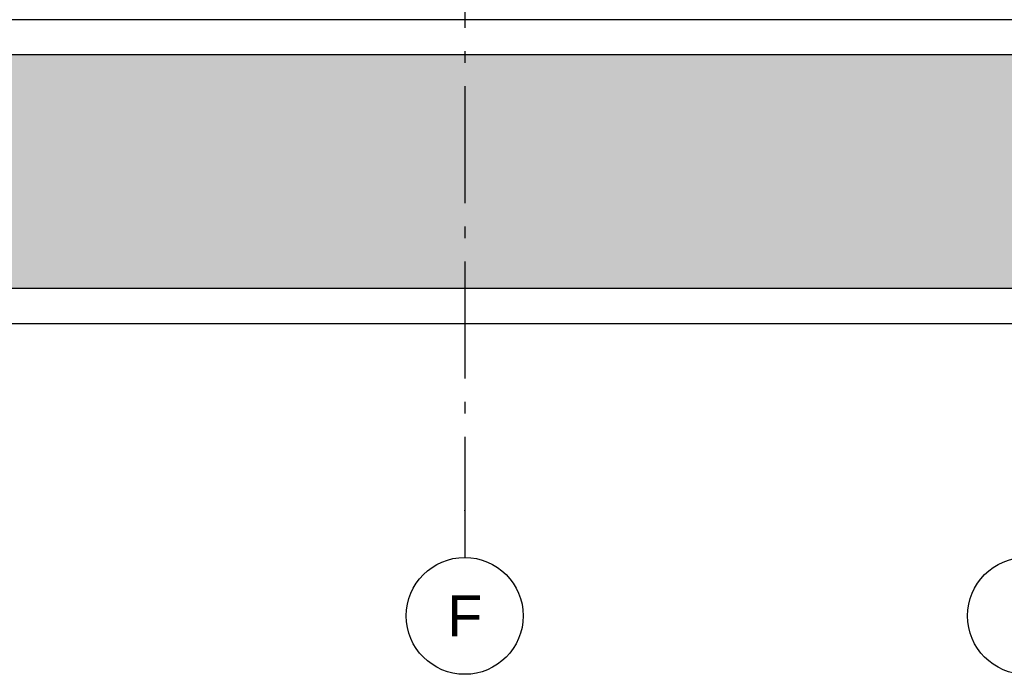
# Model space of a CAD drawing. Header units: millimetres. Extents: x -48769 to 5557, y 850 to 13065.
# Tile 16 of 56: x -30120 to -25909, y 850 to 3650. Entities that reach past the tile are written whole.
import ezdxf
from ezdxf.enums import TextEntityAlignment as Align

# ---------------------------------------------------------------- set-up
doc = ezdxf.new("R2010")
doc.units = ezdxf.units.MM
doc.header["$LTSCALE"] = 0.5
doc.header["$MEASUREMENT"] = 0
doc.linetypes.add('Akselinje', pattern=[1500, 1000, -200, 100, -200])
doc.linetypes.add('PLINE', pattern=[0])
for name, color, linetype in [('216- Direkte fundamentering', 7, 'Continuous'), ('232- Ikke-bærende yttervegger', 7, 'Continuous'), ('71-- Bearbeidet terreng', 7, 'Continuous'), ('71-- Bearbeidet terreng (Skravur)', 7, 'Continuous'), ('82-- Modullinjer', 7, 'Continuous')]:
    doc.layers.add(name, color=color, linetype=linetype)
doc.styles.add('GENERATED_STYLE_1', font='arial.ttf')

# ---------------------------------------------------------------- blocks, each defined once
blk = doc.blocks.new('Standard grid marker[9]', base_point=(-28216.9, 12565.5))
at = {"layer": '82-- Modullinjer', "linetype": 'Akselinje'}
for p, q in [((-28216.9, 12365.5), (-28216.9, 1550)), ((-28216.9, 1550), (-28216.9, 1350))]:
    blk.add_line(p, q, dxfattribs=at)
at = {"layer": '82-- Modullinjer', "linetype": 'PLINE'}
blk.add_circle((-28216.9, 1100), 250, dxfattribs=at)
at = {"layer": '82-- Modullinjer', "linetype": 'Akselinje'}
blk.add_point((-28216.9, 1550), dxfattribs=at)
blk.add_point((-28216.9, 1550), dxfattribs=at)
at = {"layer": '82-- Modullinjer', "style": 'GENERATED_STYLE_1'}
for tag, p in [('AC_MarkerText_1_0', (-28216.9, 12903)), ('AC_MarkerText_1_1', (-28216.9, 1187.5))]:
    blk.add_attdef(tag, text='', height=175, rotation=360, dxfattribs=at).set_placement(p, align=Align.TOP_CENTER)
blk = doc.blocks.new('Standard grid marker[10]', base_point=(-25816.9, 12565.5))
at = {"layer": '82-- Modullinjer', "linetype": 'PLINE'}
blk.add_circle((-25816.9, 1100), 250, dxfattribs=at)
at = {"layer": '82-- Modullinjer', "style": 'GENERATED_STYLE_1'}
for tag, p in [('AC_MarkerText_1_0', (-25816.9, 12903)), ('AC_MarkerText_1_1', (-25816.9, 1187.5))]:
    blk.add_attdef(tag, text='', height=175, rotation=360, dxfattribs=at).set_placement(p, align=Align.TOP_CENTER)

msp = doc.modelspace()

# ---------------------------------------------------------------- hatches: boundary and pattern name
at = {"layer": '71-- Bearbeidet terreng (Skravur)', "linetype": 'Continuous'}
msp.add_hatch(color=256, dxfattribs=at).paths.add_polyline_path([(1123, 3500), (-48768.9, 3500), (-48768.9, 2500), (5383.1, 2500), (5383.1, 3500), (5314.9, 3500), (5314.9, 3000.2), (4563.1, 2988.3), (4563.1, 3500), (2819.7, 3500), (2691.5, 3497), (2691.5, 3347.1), (1123, 3312.8)])

# ---------------------------------------------------------------- linework, layer by layer
at = {"layer": '216- Direkte fundamentering', "linetype": 'PLINE'}
msp.add_line((-37101.9, 2350), (-25546.9, 2350), dxfattribs=at)
at = {"layer": '232- Ikke-bærende yttervegger', "linetype": 'PLINE'}
for p, q in [((-25911.9, 3650), (-35366.9, 3650)), ((-25866.9, 3650), (-25911.9, 3650))]:
    msp.add_line(p, q, dxfattribs=at)
at = {"layer": '71-- Bearbeidet terreng', "linetype": 'PLINE'}
msp.add_line((5402.6, 3500), (-48768.9, 3500), dxfattribs=at)
at = {"layer": '71-- Bearbeidet terreng'}
msp.add_line((5402.6, 2500), (-48768.9, 2500), dxfattribs=at)

# ---------------------------------------------------------------- block references
at = {"layer": '82-- Modullinjer', "linetype": 'PLINE'}
ref = msp.add_blockref('Standard grid marker[9]', (-28216.9, 12565.5), dxfattribs=at)
ref.add_attrib('AC_MarkerText_1_1', 'F', dxfattribs={"color": 7, "height": 175, "rotation": 360, "style": 'GENERATED_STYLE_1'}).set_placement((-28216.9, 1187.5), align=Align.TOP_CENTER)
msp.add_blockref('Standard grid marker[10]', (-25816.9, 12565.5), dxfattribs=at)

doc.saveas('drawing.dxf')
